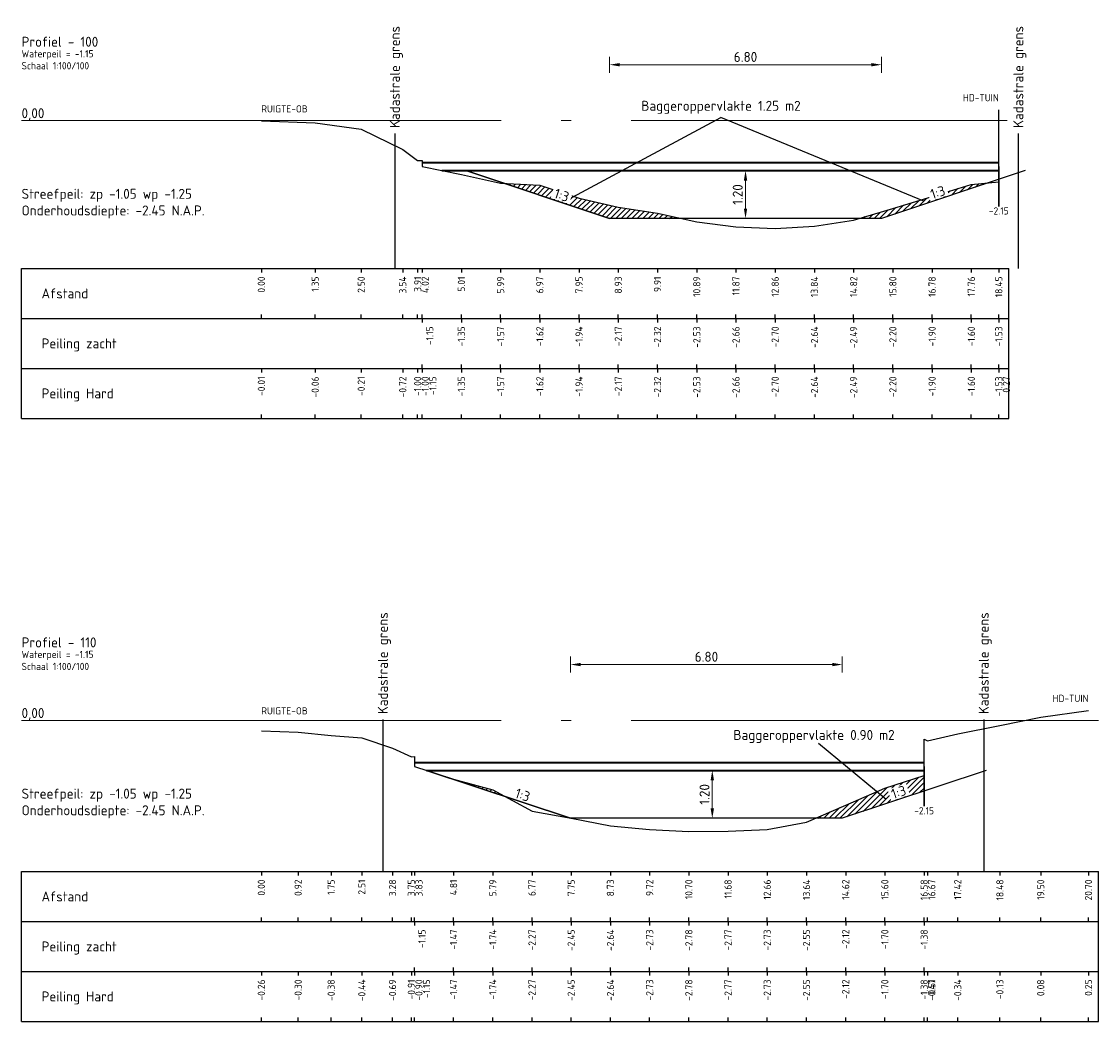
# Model space of a CAD drawing. Header units: metres. Extents: x 163463 to 198797, y 577287 to 592106.
# Tile 46 of 63: x 198349 to 198376, y 581748 to 581773. Entities that reach past the tile are written whole.
import ezdxf
from ezdxf.enums import TextEntityAlignment as Align

# ---------------------------------------------------------------- set-up
doc = ezdxf.new("R2010")
doc.units = ezdxf.units.M
doc.linetypes.add('AL-NAP_LIJN', pattern=[15.25, 12, -1.5, 0.25, -1.5])
for name, color, linetype in [('Afstandsbalk', 7, 'Continuous'), ('baggerarcering', 1, 'Continuous'), ('baggeroppervlak', 7, 'Continuous'), ('HardePeiling', 3, 'Continuous'), ('Kadastralegrens', 7, 'Continuous'), ('Legger', 2, 'Continuous'), ('Oever', 62, 'Continuous'), ('Teksten', 7, 'Continuous'), ('ZachtePeiling', 1, 'Continuous')]:
    doc.layers.add(name, color=color, linetype=linetype)
for name, color, linetype, lineweight in [('beschoeiing', 36, 'Continuous', 30), ('N-WA-WH-GRONDWATERLIJN-G', 150, 'AL-GRONDWATERLIJN', 35), ('X-XX-AL-NAP-G', 7, 'AL-NAP_LIJN', 18)]:
    doc.layers.add(name, color=color, linetype=linetype, lineweight=lineweight)
doc.styles.add('NLCS-ISO', font='NLCS-ISO.ttf')
doc.styles.add('NLCS-ISO-M100-T25', font='NLCS-ISO.ttf', dxfattribs={"height": 0.25})
doc.linetypes.add('AL-GRONDWATERLIJN', pattern='A,6,[32,NLCS.SHX,S=1,R=0,X=0,Y=0],6', length=12)
doc.dimstyles.new('NLCS-M100-T25-PIJL_l3_h1', dxfattribs={"dimscale": 0.1, "dimtxt": 0.25, "dimasz": 2.5, "dimexe": 2, "dimexo": 2, "dimgap": 0.7, "dimtad": 1, "dimzin": 0, "dimdsep": 46, "dimtxsty": 'NLCS-ISO-M100-T25', "dimcen": 2.5, "dimdle": 2, "dimclrd": 256, "dimclre": 256, "dimclrt": 256, "dimadec": 1, "dimazin": 0, "dimtfac": 1, "dimtofl": 0, "dimtmove": 1, "dimatfit": 0, "dimfxl": 2, "dimfxlon": 1, "dimtfill": 1, "dimtfillclr": 256, "dimtolj": 1, "dimtzin": 0, "dimlwd": 18, "dimlwe": 18, "dimarcsym": 0})
pattern_1 = [(45, (198102.50411, 581471.00325), (-0.06735192, 0.06735192), [])]

# ---------------------------------------------------------------- blocks, each defined once
blk = doc.blocks.new('*D474')
at = {"lineweight": 18, "transparency": 16777216}
for p, q in [((198367.603, 581769.753), (198367.403, 581769.753)), ((198367.603, 581769.503), (198367.603, 581768.803)), ((198367.603, 581768.553), (198367.403, 581768.553))]:
    blk.add_line(p, q, dxfattribs=at)
at = {"transparency": 16777216}
for points in [[(198367.562, 581769.503), (198367.645, 581769.503), (198367.603, 581769.753)], [(198367.562, 581768.803), (198367.645, 581768.803), (198367.603, 581768.553)]]:
    blk.add_solid(points, dxfattribs=at)
at = {"layer": 'Defpoints', "color": 0, "transparency": 16777216}
for p in [(198367.603, 581769.753), (198367.603, 581768.553), (198367.603, 581768.553)]:
    blk.add_point(p, dxfattribs=at)
at = {"transparency": 16777216, "insert": (198367.408, 581769.153), "char_height": 0.25, "attachment_point": 5, "rotation": 90, "style": 'NLCS-ISO-M100-T25', "bg_fill": 3, "box_fill_scale": 1.1, "bg_fill_color": 256, "bg_fill_true_color": 13158600, "bg_fill_transparency": 0}
blk.add_mtext('\\A1;1.20', dxfattribs=at)
blk = doc.blocks.new('*D475')
at = {"lineweight": 18, "transparency": 16777216}
for p, q in [((198366.772, 581754.753), (198366.572, 581754.753)), ((198366.772, 581754.503), (198366.772, 581753.803)), ((198366.772, 581753.553), (198366.572, 581753.553))]:
    blk.add_line(p, q, dxfattribs=at)
at = {"transparency": 16777216}
for points in [[(198366.73, 581754.503), (198366.814, 581754.503), (198366.772, 581754.753)], [(198366.73, 581753.803), (198366.814, 581753.803), (198366.772, 581753.553)]]:
    blk.add_solid(points, dxfattribs=at)
at = {"layer": 'Defpoints', "color": 0, "transparency": 16777216}
for p in [(198366.772, 581754.753), (198366.772, 581753.553), (198366.772, 581753.553)]:
    blk.add_point(p, dxfattribs=at)
at = {"transparency": 16777216, "insert": (198366.577, 581754.153), "char_height": 0.25, "attachment_point": 5, "rotation": 90, "style": 'NLCS-ISO-M100-T25', "bg_fill": 3, "box_fill_scale": 1.1, "bg_fill_color": 256, "bg_fill_true_color": 13158600, "bg_fill_transparency": 0}
blk.add_mtext('\\A1;1.20', dxfattribs=at)
blk = doc.blocks.new('*D630')
at = {"lineweight": 18, "transparency": 16777216}
for p, q in [((198364.203, 581772.198), (198364.203, 581772.598)), ((198371.003, 581772.198), (198371.003, 581772.598)), ((198364.453, 581772.398), (198370.753, 581772.398))]:
    blk.add_line(p, q, dxfattribs=at)
at = {"transparency": 16777216}
for points in [[(198364.453, 581772.44), (198364.453, 581772.357), (198364.203, 581772.398)], [(198370.753, 581772.44), (198370.753, 581772.357), (198371.003, 581772.398)]]:
    blk.add_solid(points, dxfattribs=at)
at = {"layer": 'Defpoints', "color": 0, "transparency": 16777216}
for p in [(198371.003, 581772.398), (198364.203, 581768.553), (198371.003, 581768.553)]:
    blk.add_point(p, dxfattribs=at)
at = {"transparency": 16777216, "insert": (198367.603, 581772.593), "char_height": 0.25, "attachment_point": 5, "style": 'NLCS-ISO-M100-T25', "bg_fill": 3, "box_fill_scale": 1.1, "bg_fill_color": 256, "bg_fill_true_color": 13158600, "bg_fill_transparency": 0}
blk.add_mtext('\\A1;6.80', dxfattribs=at)
blk = doc.blocks.new('*D631')
at = {"lineweight": 18, "transparency": 16777216}
for p, q in [((198363.225, 581757.198), (198363.225, 581757.598)), ((198370.025, 581757.198), (198370.025, 581757.598)), ((198363.475, 581757.398), (198369.775, 581757.398))]:
    blk.add_line(p, q, dxfattribs=at)
at = {"transparency": 16777216}
for points in [[(198363.475, 581757.44), (198363.475, 581757.357), (198363.225, 581757.398)], [(198369.775, 581757.44), (198369.775, 581757.357), (198370.025, 581757.398)]]:
    blk.add_solid(points, dxfattribs=at)
at = {"layer": 'Defpoints', "color": 0, "transparency": 16777216}
for p in [(198370.025, 581757.398), (198363.225, 581753.553), (198370.025, 581753.553)]:
    blk.add_point(p, dxfattribs=at)
at = {"transparency": 16777216, "insert": (198366.625, 581757.593), "char_height": 0.25, "attachment_point": 5, "style": 'NLCS-ISO-M100-T25', "bg_fill": 3, "box_fill_scale": 1.1, "bg_fill_color": 256, "bg_fill_true_color": 13158600, "bg_fill_transparency": 0}
blk.add_mtext('\\A1;6.80', dxfattribs=at)

msp = doc.modelspace()

# ---------------------------------------------------------------- hatches: boundary and pattern name
at = {"layer": 'baggerarcering'}
h = msp.add_hatch(dxfattribs=at)
h.set_pattern_fill('ANSI31', color=256, scale=0.03, style=0)
h.set_pattern_definition(pattern_1)
h.paths.add_polyline_path([(198361.579, 581769.428), (198364.203, 581768.553), (198366.009, 581768.553), (198365.401, 581768.683), (198364.42, 581768.833), (198363.438, 581769.063), (198362.457, 581769.383)])
h = msp.add_hatch(dxfattribs=at)
h.set_pattern_fill('ANSI31', color=256, scale=0.03, style=0)
h.set_pattern_definition(pattern_1)
h.paths.add_polyline_path([(198371.003, 581768.553), (198373.686, 581769.447), (198373.253, 581769.403), (198372.271, 581769.103), (198371.29, 581768.803), (198370.444, 581768.553)])
h = msp.add_hatch(dxfattribs=at)
h.set_pattern_fill('ANSI31', color=256, scale=0.03, style=0)
h.set_pattern_definition(pattern_1)
h.paths.add_polyline_path([(198361.28, 581754.263), (198360.299, 581754.533), (198359.625, 581754.753), (198361.577, 581754.102)])
h = msp.add_hatch(dxfattribs=at)
h.set_pattern_fill('ANSI31', color=256, scale=0.03, style=0)
h.set_pattern_definition(pattern_1)
h.paths.add_polyline_path([(198370.025, 581753.553), (198372.072, 581754.236), (198372.072, 581754.623), (198371.09, 581754.303), (198370.109, 581753.883), (198369.356, 581753.553)])

# ---------------------------------------------------------------- linework, layer by layer
at = {"layer": 'Afstandsbalk'}
for p, q in [((198349.489, 581767.303), (198374.19, 581767.303)), ((198349.489, 581763.553), (198349.489, 581767.303)), ((198355.489, 581767.303), (198355.489, 581767.203)), ((198356.836, 581767.303), (198356.836, 581767.203)), ((198357.988, 581767.303), (198357.988, 581767.203)), ((198359.026, 581767.303), (198359.026, 581767.203)), ((198359.4, 581767.303), (198359.4, 581767.203)), ((198359.512, 581767.303), (198359.512, 581767.203)), ((198360.494, 581767.303), (198360.494, 581767.203)), ((198361.475, 581767.303), (198361.475, 581767.203)), ((198362.457, 581767.303), (198362.457, 581767.203)), ((198363.438, 581767.303), (198363.438, 581767.203)), ((198364.42, 581767.303), (198364.42, 581767.203)), ((198365.401, 581767.303), (198365.401, 581767.203)), ((198366.383, 581767.303), (198366.383, 581767.203)), ((198367.364, 581767.303), (198367.364, 581767.203)), ((198368.346, 581767.303), (198368.346, 581767.203)), ((198369.327, 581767.303), (198369.327, 581767.203)), ((198370.308, 581767.303), (198370.308, 581767.203)), ((198371.29, 581767.303), (198371.29, 581767.203)), ((198372.271, 581767.303), (198372.271, 581767.203)), ((198373.253, 581767.303), (198373.253, 581767.203)), ((198373.94, 581767.303), (198373.94, 581767.203)), ((198374.19, 581763.553), (198374.19, 581767.303)), ((198355.489, 581766.053), (198355.489, 581766.153)), ((198356.836, 581766.053), (198356.836, 581766.153)), ((198357.988, 581766.053), (198357.988, 581766.153)), ((198359.026, 581766.053), (198359.026, 581766.153)), ((198359.4, 581766.053), (198359.4, 581766.153)), ((198359.512, 581766.053), (198359.512, 581766.153)), ((198360.494, 581766.053), (198360.494, 581766.153)), ((198361.475, 581766.053), (198361.475, 581766.153)), ((198362.457, 581766.053), (198362.457, 581766.153)), ((198363.438, 581766.053), (198363.438, 581766.153)), ((198364.42, 581766.053), (198364.42, 581766.153)), ((198365.401, 581766.053), (198365.401, 581766.153)), ((198366.383, 581766.053), (198366.383, 581766.153)), ((198367.364, 581766.053), (198367.364, 581766.153)), ((198368.346, 581766.053), (198368.346, 581766.153)), ((198369.327, 581766.053), (198369.327, 581766.153)), ((198370.308, 581766.053), (198370.308, 581766.153)), ((198371.29, 581766.053), (198371.29, 581766.153)), ((198372.271, 581766.053), (198372.271, 581766.153)), ((198373.253, 581766.053), (198373.253, 581766.153)), ((198373.94, 581766.053), (198373.94, 581766.153)), ((198349.489, 581766.053), (198374.19, 581766.053)), ((198359.512, 581766.053), (198359.512, 581765.953)), ((198360.494, 581766.053), (198360.494, 581765.953)), ((198361.475, 581766.053), (198361.475, 581765.953)), ((198362.457, 581766.053), (198362.457, 581765.953)), ((198363.438, 581766.053), (198363.438, 581765.953)), ((198364.42, 581766.053), (198364.42, 581765.953)), ((198365.401, 581766.053), (198365.401, 581765.953)), ((198366.383, 581766.053), (198366.383, 581765.953)), ((198367.364, 581766.053), (198367.364, 581765.953)), ((198368.346, 581766.053), (198368.346, 581765.953)), ((198369.327, 581766.053), (198369.327, 581765.953)), ((198370.308, 581766.053), (198370.308, 581765.953)), ((198371.29, 581766.053), (198371.29, 581765.953)), ((198372.271, 581766.053), (198372.271, 581765.953)), ((198373.253, 581766.053), (198373.253, 581765.953)), ((198373.94, 581766.053), (198373.94, 581765.953)), ((198349.489, 581764.803), (198374.19, 581764.803)), ((198355.489, 581764.803), (198355.489, 581764.703)), ((198356.836, 581764.803), (198356.836, 581764.703)), ((198357.988, 581764.803), (198357.988, 581764.703)), ((198359.026, 581764.803), (198359.026, 581764.703)), ((198359.4, 581764.803), (198359.4, 581764.703)), ((198359.512, 581764.803), (198359.512, 581764.903)), ((198359.512, 581764.803), (198359.512, 581764.703)), ((198359.512, 581764.803), (198359.512, 581764.703)), ((198360.494, 581764.803), (198360.494, 581764.903)), ((198360.494, 581764.803), (198360.494, 581764.703)), ((198361.475, 581764.803), (198361.475, 581764.903)), ((198361.475, 581764.803), (198361.475, 581764.703)), ((198362.457, 581764.803), (198362.457, 581764.903)), ((198362.457, 581764.803), (198362.457, 581764.703)), ((198363.438, 581764.803), (198363.438, 581764.903)), ((198363.438, 581764.803), (198363.438, 581764.703)), ((198364.42, 581764.803), (198364.42, 581764.903)), ((198364.42, 581764.803), (198364.42, 581764.703)), ((198365.401, 581764.803), (198365.401, 581764.903)), ((198365.401, 581764.803), (198365.401, 581764.703)), ((198366.383, 581764.803), (198366.383, 581764.903)), ((198366.383, 581764.803), (198366.383, 581764.703)), ((198367.364, 581764.803), (198367.364, 581764.903)), ((198367.364, 581764.803), (198367.364, 581764.703)), ((198368.346, 581764.803), (198368.346, 581764.903)), ((198368.346, 581764.803), (198368.346, 581764.703)), ((198369.327, 581764.803), (198369.327, 581764.903)), ((198369.327, 581764.803), (198369.327, 581764.703)), ((198370.308, 581764.803), (198370.308, 581764.903)), ((198370.308, 581764.803), (198370.308, 581764.703)), ((198371.29, 581764.803), (198371.29, 581764.903)), ((198371.29, 581764.803), (198371.29, 581764.703)), ((198372.271, 581764.803), (198372.271, 581764.903)), ((198372.271, 581764.803), (198372.271, 581764.703)), ((198373.253, 581764.803), (198373.253, 581764.903)), ((198373.253, 581764.803), (198373.253, 581764.703)), ((198373.94, 581764.803), (198373.94, 581764.903)), ((198373.94, 581764.803), (198373.94, 581764.703)), ((198373.94, 581764.803), (198373.94, 581764.703)), ((198349.489, 581763.553), (198374.19, 581763.553)), ((198355.489, 581763.553), (198355.489, 581763.653)), ((198356.836, 581763.553), (198356.836, 581763.653)), ((198357.988, 581763.553), (198357.988, 581763.653)), ((198359.026, 581763.553), (198359.026, 581763.653)), ((198359.4, 581763.553), (198359.4, 581763.653)), ((198359.512, 581763.553), (198359.512, 581763.653)), ((198359.512, 581763.553), (198359.512, 581763.653)), ((198360.494, 581763.553), (198360.494, 581763.653)), ((198361.475, 581763.553), (198361.475, 581763.653)), ((198362.457, 581763.553), (198362.457, 581763.653)), ((198363.438, 581763.553), (198363.438, 581763.653)), ((198364.42, 581763.553), (198364.42, 581763.653)), ((198365.401, 581763.553), (198365.401, 581763.653)), ((198366.383, 581763.553), (198366.383, 581763.653)), ((198367.364, 581763.553), (198367.364, 581763.653)), ((198368.346, 581763.553), (198368.346, 581763.653)), ((198369.327, 581763.553), (198369.327, 581763.653)), ((198370.308, 581763.553), (198370.308, 581763.653)), ((198371.29, 581763.553), (198371.29, 581763.653)), ((198372.271, 581763.553), (198372.271, 581763.653)), ((198373.253, 581763.553), (198373.253, 581763.653)), ((198373.94, 581763.553), (198373.94, 581763.653)), ((198373.94, 581763.553), (198373.94, 581763.653)), ((198349.489, 581752.223), (198376.434, 581752.223)), ((198349.489, 581748.473), (198349.489, 581752.223)), ((198355.489, 581752.223), (198355.489, 581752.123)), ((198356.409, 581752.223), (198356.409, 581752.123)), ((198357.235, 581752.223), (198357.235, 581752.123)), ((198358.003, 581752.223), (198358.003, 581752.123)), ((198358.771, 581752.223), (198358.771, 581752.123)), ((198359.242, 581752.223), (198359.242, 581752.123)), ((198359.318, 581752.223), (198359.318, 581752.123)), ((198360.299, 581752.223), (198360.299, 581752.123)), ((198361.28, 581752.223), (198361.28, 581752.123)), ((198362.261, 581752.223), (198362.261, 581752.123)), ((198363.242, 581752.223), (198363.242, 581752.123)), ((198364.223, 581752.223), (198364.223, 581752.123)), ((198365.204, 581752.223), (198365.204, 581752.123)), ((198366.185, 581752.223), (198366.185, 581752.123)), ((198367.166, 581752.223), (198367.166, 581752.123)), ((198368.147, 581752.223), (198368.147, 581752.123)), ((198369.128, 581752.223), (198369.128, 581752.123)), ((198370.109, 581752.223), (198370.109, 581752.123)), ((198371.09, 581752.223), (198371.09, 581752.123)), ((198372.072, 581752.223), (198372.072, 581752.123)), ((198372.16, 581752.223), (198372.16, 581752.123)), ((198372.913, 581752.223), (198372.913, 581752.123)), ((198373.968, 581752.223), (198373.968, 581752.123)), ((198374.989, 581752.223), (198374.989, 581752.123)), ((198376.184, 581752.223), (198376.184, 581752.123)), ((198376.434, 581748.473), (198376.434, 581752.223)), ((198355.489, 581750.973), (198355.489, 581751.073)), ((198356.409, 581750.973), (198356.409, 581751.073)), ((198357.235, 581750.973), (198357.235, 581751.073)), ((198358.003, 581750.973), (198358.003, 581751.073)), ((198358.771, 581750.973), (198358.771, 581751.073)), ((198359.242, 581750.973), (198359.242, 581751.073)), ((198359.318, 581750.973), (198359.318, 581751.073)), ((198360.299, 581750.973), (198360.299, 581751.073)), ((198361.28, 581750.973), (198361.28, 581751.073)), ((198362.261, 581750.973), (198362.261, 581751.073)), ((198363.242, 581750.973), (198363.242, 581751.073)), ((198364.223, 581750.973), (198364.223, 581751.073)), ((198365.204, 581750.973), (198365.204, 581751.073)), ((198366.185, 581750.973), (198366.185, 581751.073)), ((198367.166, 581750.973), (198367.166, 581751.073)), ((198368.147, 581750.973), (198368.147, 581751.073)), ((198369.128, 581750.973), (198369.128, 581751.073)), ((198370.109, 581750.973), (198370.109, 581751.073)), ((198371.09, 581750.973), (198371.09, 581751.073)), ((198372.072, 581750.973), (198372.072, 581751.073)), ((198372.16, 581750.973), (198372.16, 581751.073)), ((198372.913, 581750.973), (198372.913, 581751.073)), ((198373.968, 581750.973), (198373.968, 581751.073)), ((198374.989, 581750.973), (198374.989, 581751.073)), ((198376.184, 581750.973), (198376.184, 581751.073)), ((198349.489, 581750.973), (198376.434, 581750.973)), ((198359.318, 581750.973), (198359.318, 581750.873)), ((198360.299, 581750.973), (198360.299, 581750.873)), ((198361.28, 581750.973), (198361.28, 581750.873)), ((198362.261, 581750.973), (198362.261, 581750.873)), ((198363.242, 581750.973), (198363.242, 581750.873)), ((198364.223, 581750.973), (198364.223, 581750.873)), ((198365.204, 581750.973), (198365.204, 581750.873)), ((198366.185, 581750.973), (198366.185, 581750.873)), ((198367.166, 581750.973), (198367.166, 581750.873)), ((198368.147, 581750.973), (198368.147, 581750.873)), ((198369.128, 581750.973), (198369.128, 581750.873)), ((198370.109, 581750.973), (198370.109, 581750.873)), ((198371.09, 581750.973), (198371.09, 581750.873)), ((198372.072, 581750.973), (198372.072, 581750.873)), ((198349.489, 581749.723), (198376.434, 581749.723)), ((198355.489, 581749.723), (198355.489, 581749.623)), ((198356.409, 581749.723), (198356.409, 581749.623)), ((198357.235, 581749.723), (198357.235, 581749.623)), ((198358.003, 581749.723), (198358.003, 581749.623)), ((198358.771, 581749.723), (198358.771, 581749.623)), ((198359.242, 581749.723), (198359.242, 581749.623)), ((198359.318, 581749.723), (198359.318, 581749.823)), ((198359.318, 581749.723), (198359.318, 581749.623)), ((198359.318, 581749.723), (198359.318, 581749.623)), ((198360.299, 581749.723), (198360.299, 581749.823)), ((198360.299, 581749.723), (198360.299, 581749.623)), ((198361.28, 581749.723), (198361.28, 581749.823)), ((198361.28, 581749.723), (198361.28, 581749.623)), ((198362.261, 581749.723), (198362.261, 581749.823)), ((198362.261, 581749.723), (198362.261, 581749.623)), ((198363.242, 581749.723), (198363.242, 581749.823)), ((198363.242, 581749.723), (198363.242, 581749.623)), ((198364.223, 581749.723), (198364.223, 581749.823)), ((198364.223, 581749.723), (198364.223, 581749.623)), ((198365.204, 581749.723), (198365.204, 581749.823)), ((198365.204, 581749.723), (198365.204, 581749.623)), ((198366.185, 581749.723), (198366.185, 581749.823)), ((198366.185, 581749.723), (198366.185, 581749.623)), ((198367.166, 581749.723), (198367.166, 581749.823)), ((198367.166, 581749.723), (198367.166, 581749.623)), ((198368.147, 581749.723), (198368.147, 581749.823)), ((198368.147, 581749.723), (198368.147, 581749.623)), ((198369.128, 581749.723), (198369.128, 581749.823)), ((198369.128, 581749.723), (198369.128, 581749.623)), ((198370.109, 581749.723), (198370.109, 581749.823)), ((198370.109, 581749.723), (198370.109, 581749.623)), ((198371.09, 581749.723), (198371.09, 581749.823)), ((198371.09, 581749.723), (198371.09, 581749.623)), ((198372.072, 581749.723), (198372.072, 581749.823)), ((198372.072, 581749.723), (198372.072, 581749.623)), ((198372.072, 581749.723), (198372.072, 581749.623)), ((198372.16, 581749.723), (198372.16, 581749.623)), ((198372.913, 581749.723), (198372.913, 581749.623)), ((198373.968, 581749.723), (198373.968, 581749.623)), ((198374.989, 581749.723), (198374.989, 581749.623)), ((198376.184, 581749.723), (198376.184, 581749.623)), ((198349.489, 581748.473), (198376.434, 581748.473)), ((198355.489, 581748.473), (198355.489, 581748.573)), ((198356.409, 581748.473), (198356.409, 581748.573)), ((198357.235, 581748.473), (198357.235, 581748.573)), ((198358.003, 581748.473), (198358.003, 581748.573)), ((198358.771, 581748.473), (198358.771, 581748.573)), ((198359.242, 581748.473), (198359.242, 581748.573)), ((198359.318, 581748.473), (198359.318, 581748.573)), ((198359.318, 581748.473), (198359.318, 581748.573)), ((198360.299, 581748.473), (198360.299, 581748.573)), ((198361.28, 581748.473), (198361.28, 581748.573)), ((198362.261, 581748.473), (198362.261, 581748.573)), ((198363.242, 581748.473), (198363.242, 581748.573)), ((198364.223, 581748.473), (198364.223, 581748.573)), ((198365.204, 581748.473), (198365.204, 581748.573)), ((198366.185, 581748.473), (198366.185, 581748.573)), ((198367.166, 581748.473), (198367.166, 581748.573)), ((198368.147, 581748.473), (198368.147, 581748.573)), ((198369.128, 581748.473), (198369.128, 581748.573)), ((198370.109, 581748.473), (198370.109, 581748.573)), ((198371.09, 581748.473), (198371.09, 581748.573)), ((198372.072, 581748.473), (198372.072, 581748.573)), ((198372.072, 581748.473), (198372.072, 581748.573)), ((198372.16, 581748.473), (198372.16, 581748.573)), ((198372.913, 581748.473), (198372.913, 581748.573)), ((198373.968, 581748.473), (198373.968, 581748.573)), ((198374.989, 581748.473), (198374.989, 581748.573)), ((198376.184, 581748.473), (198376.184, 581748.573))]:
    msp.add_line(p, q, dxfattribs=at)
at = {"layer": 'baggeroppervlak'}
for p, q in [((198363.167, 581769.025), (198366.989, 581771.08)), ((198372.068, 581768.99), (198366.989, 581771.08)), ((198371.125, 581754.02), (198369.425, 581755.423))]:
    msp.add_line(p, q, dxfattribs=at)
at = {"layer": 'beschoeiing'}
for p, q in [((198373.94, 581769.853), (198373.94, 581768.853)), ((198372.072, 581754.853), (198372.072, 581753.853))]:
    msp.add_line(p, q, dxfattribs=at)
at = {"layer": 'HardePeiling'}
for points in [[(198359.512, 581769.853), (198359.512, 581769.853), (198360.494, 581769.653), (198361.475, 581769.433), (198362.457, 581769.383), (198363.438, 581769.063), (198364.42, 581768.833), (198365.401, 581768.683), (198366.383, 581768.473), (198367.364, 581768.343), (198368.346, 581768.303), (198369.327, 581768.363), (198370.308, 581768.513), (198371.29, 581768.803), (198372.271, 581769.103), (198373.253, 581769.403), (198373.94, 581769.473), (198373.94, 581769.853)], [(198359.318, 581754.853), (198359.318, 581754.853), (198360.299, 581754.533), (198361.28, 581754.263), (198362.261, 581753.733), (198363.242, 581753.553), (198364.223, 581753.363), (198365.204, 581753.273), (198366.185, 581753.223), (198367.166, 581753.233), (198368.147, 581753.273), (198369.128, 581753.453), (198370.109, 581753.883), (198371.09, 581754.303), (198372.072, 581754.623), (198372.072, 581754.853)]]:
    msp.add_lwpolyline(points, dxfattribs=at)
at = {"layer": 'Kadastralegrens'}
for p, q in [((198358.829, 581770.682), (198358.829, 581767.303)), ((198374.429, 581770.682), (198374.429, 581767.303)), ((198358.529, 581756.021), (198358.529, 581752.223)), ((198373.564, 581756.021), (198373.564, 581752.223))]:
    msp.add_line(p, q, dxfattribs=at)
at = {"layer": 'N-WA-WH-GRONDWATERLIJN-G'}
for p, q in [((198359.512, 581769.953), (198373.94, 581769.953)), ((198360.003, 581769.753), (198373.94, 581769.753)), ((198359.318, 581754.953), (198372.072, 581754.953)), ((198359.625, 581754.753), (198372.072, 581754.753))]:
    msp.add_line(p, q, dxfattribs=at)
at = {"layer": 'Oever'}
for points in [[(198373.94, 581769.853), (198373.94, 581771.273)], [(198355.489, 581770.994), (198356.836, 581770.944), (198357.988, 581770.791), (198359.026, 581770.281), (198359.4, 581770.007), (198359.512, 581770.003), (198359.512, 581769.853)], [(198372.072, 581754.853), (198372.072, 581755.533), (198372.16, 581755.491), (198372.913, 581755.666), (198373.968, 581755.876), (198374.989, 581756.085), (198376.184, 581756.252)], [(198355.489, 581755.741), (198356.409, 581755.707), (198357.235, 581755.628), (198358.003, 581755.565), (198358.771, 581755.309), (198359.242, 581755.092), (198359.318, 581755.103), (198359.318, 581754.853)]]:
    msp.add_lwpolyline(points, dxfattribs=at)
at = {"layer": 'X-XX-AL-NAP-G'}
for p, q in [((198349.489, 581771.003), (198374.153, 581771.003)), ((198349.489, 581756.003), (198376.434, 581756.003))]:
    msp.add_line(p, q, dxfattribs=at)
at = {"layer": 'ZachtePeiling'}
for points in [[(198359.512, 581769.853), (198359.512, 581769.853), (198360.494, 581769.653), (198361.475, 581769.433), (198362.457, 581769.383), (198363.438, 581769.063), (198364.42, 581768.833), (198365.401, 581768.683), (198366.383, 581768.473), (198367.364, 581768.343), (198368.346, 581768.303), (198369.327, 581768.363), (198370.308, 581768.513), (198371.29, 581768.803), (198372.271, 581769.103), (198373.253, 581769.403), (198373.94, 581769.473), (198373.94, 581769.853)], [(198359.318, 581754.853), (198359.318, 581754.853), (198360.299, 581754.533), (198361.28, 581754.263), (198362.261, 581753.733), (198363.242, 581753.553), (198364.223, 581753.363), (198365.204, 581753.273), (198366.185, 581753.223), (198367.166, 581753.233), (198368.147, 581753.273), (198369.128, 581753.453), (198370.109, 581753.883), (198371.09, 581754.303), (198372.072, 581754.623), (198372.072, 581754.853)]]:
    msp.add_lwpolyline(points, dxfattribs=at)

# ---------------------------------------------------------------- texts
at = {"layer": 'baggeroppervlak', "style": 'NLCS-ISO'}
for s, p in [('Baggeroppervlakte 1.25 m2', (198366.989, 581771.171)), ('Baggeroppervlakte 0.90 m2', (198369.317, 581755.438))]:
    msp.add_text(s, height=0.25, dxfattribs=at).set_placement(p, align=Align.BOTTOM_CENTER)
at = {"layer": 'Teksten', "style": 'NLCS-ISO'}
for p in [(198358.829, 581770.819), (198374.429, 581770.819), (198358.529, 581756.158), (198373.564, 581756.158)]:
    msp.add_text('Kadastrale grens', height=0.25, rotation=90, dxfattribs=at).set_placement(p, align=Align.MIDDLE_LEFT)
for s, height, p in [('Profiel - 100   ', 0.25, (198349.489, 581772.973)), ('Waterpeil = -1.15', 0.18, (198349.489, 581772.673)), ('Schaal 1:100/100', 0.18, (198349.489, 581772.373)), ('RUIGTE-OB', 0.18, (198355.489, 581771.294)), ('Afstand', 0.25, (198349.989, 581766.678)), ('Peiling zacht', 0.25, (198349.989, 581765.428)), ('Peiling Hard', 0.25, (198349.989, 581764.178)), ('Profiel - 110    ', 0.25, (198349.489, 581757.952)), ('Waterpeil = -1.15', 0.18, (198349.489, 581757.652)), ('Schaal 1:100/100', 0.18, (198349.489, 581757.352)), ('RUIGTE-OB', 0.18, (198355.489, 581756.241)), ('Afstand', 0.25, (198349.989, 581751.598)), ('Peiling zacht', 0.25, (198349.989, 581750.348)), ('Peiling Hard', 0.25, (198349.989, 581749.098))]:
    msp.add_text(s, height=height, dxfattribs=at).set_placement(p, align=Align.MIDDLE_LEFT)
for p in [(198373.94, 581771.573), (198376.184, 581756.552)]:
    msp.add_text('HD-TUIN', height=0.18, dxfattribs=at).set_placement(p, align=Align.MIDDLE_RIGHT)
for p in [(198373.94, 581768.653), (198372.072, 581753.653)]:
    msp.add_text('-2.15', height=0.18, dxfattribs=at).set_placement(p, align=Align.CENTER)
for s, p in [('0.00', (198355.489, 581767.103)), ('1.35', (198356.836, 581767.103)), ('2.50', (198357.988, 581767.103)), ('3.54', (198359.026, 581767.103)), ('3.91', (198359.4, 581767.103)), ('4.02', (198359.59, 581767.103)), ('5.01', (198360.494, 581767.103)), ('5.99', (198361.475, 581767.103)), ('6.97', (198362.457, 581767.103)), ('7.95', (198363.438, 581767.103)), ('8.93', (198364.42, 581767.103)), ('9.91', (198365.401, 581767.103)), ('10.89', (198366.383, 581767.103)), ('11.87', (198367.364, 581767.103)), ('12.86', (198368.346, 581767.103)), ('13.84', (198369.327, 581767.103)), ('14.82', (198370.308, 581767.103)), ('15.80', (198371.29, 581767.103)), ('16.78', (198372.271, 581767.103)), ('17.76', (198373.253, 581767.103)), ('18.45', (198373.94, 581767.103)), ('-1.15', (198359.702, 581765.853)), ('-1.35', (198360.494, 581765.853)), ('-1.57', (198361.475, 581765.853)), ('-1.62', (198362.457, 581765.853)), ('-1.94', (198363.438, 581765.853)), ('-2.17', (198364.42, 581765.853)), ('-2.32', (198365.401, 581765.853)), ('-2.53', (198366.383, 581765.853)), ('-2.66', (198367.364, 581765.853)), ('-2.70', (198368.346, 581765.853)), ('-2.64', (198369.327, 581765.853)), ('-2.49', (198370.308, 581765.853)), ('-2.20', (198371.29, 581765.853)), ('-1.90', (198372.271, 581765.853)), ('-1.60', (198373.253, 581765.853)), ('-1.53', (198373.94, 581765.853)), ('-0.01', (198355.489, 581764.603)), ('-0.06', (198356.836, 581764.603)), ('-0.21', (198357.988, 581764.603)), ('-0.72', (198359.026, 581764.603)), ('-1.00', (198359.4, 581764.603)), ('-1.00', (198359.59, 581764.603)), ('-1.15', (198359.78, 581764.603)), ('-1.35', (198360.494, 581764.603)), ('-1.57', (198361.475, 581764.603)), ('-1.62', (198362.457, 581764.603)), ('-1.94', (198363.438, 581764.603)), ('-2.17', (198364.42, 581764.603)), ('-2.32', (198365.401, 581764.603)), ('-2.53', (198366.383, 581764.603)), ('-2.66', (198367.364, 581764.603)), ('-2.70', (198368.346, 581764.603)), ('-2.64', (198369.327, 581764.603)), ('-2.49', (198370.308, 581764.603)), ('-2.20', (198371.29, 581764.603)), ('-1.90', (198372.271, 581764.603)), ('-1.60', (198373.253, 581764.603)), ('-1.53', (198373.94, 581764.603)), ('0.27', (198374.13, 581764.603)), ('0.00', (198355.489, 581752.023)), ('0.92', (198356.409, 581752.023)), ('1.75', (198357.235, 581752.023)), ('2.51', (198358.003, 581752.023)), ('3.28', (198358.771, 581752.023)), ('3.75', (198359.242, 581752.023)), ('3.83', (198359.432, 581752.023)), ('4.81', (198360.299, 581752.023)), ('5.79', (198361.28, 581752.023)), ('6.77', (198362.261, 581752.023)), ('7.75', (198363.242, 581752.023)), ('8.73', (198364.223, 581752.023)), ('9.72', (198365.204, 581752.023)), ('10.70', (198366.185, 581752.023)), ('11.68', (198367.166, 581752.023)), ('12.66', (198368.147, 581752.023)), ('13.64', (198369.128, 581752.023)), ('14.62', (198370.109, 581752.023)), ('15.60', (198371.09, 581752.023)), ('16.58', (198372.072, 581752.023)), ('16.67', (198372.262, 581752.023)), ('17.42', (198372.913, 581752.023)), ('18.48', (198373.968, 581752.023)), ('19.50', (198374.989, 581752.023)), ('20.70', (198376.184, 581752.023)), ('-1.15', (198359.508, 581750.773)), ('-1.47', (198360.299, 581750.773)), ('-1.74', (198361.28, 581750.773)), ('-2.27', (198362.261, 581750.773)), ('-2.45', (198363.242, 581750.773)), ('-2.64', (198364.223, 581750.773)), ('-2.73', (198365.204, 581750.773)), ('-2.78', (198366.185, 581750.773)), ('-2.77', (198367.166, 581750.773)), ('-2.73', (198368.147, 581750.773)), ('-2.55', (198369.128, 581750.773)), ('-2.12', (198370.109, 581750.773)), ('-1.70', (198371.09, 581750.773)), ('-1.38', (198372.072, 581750.773)), ('-0.26', (198355.489, 581749.523)), ('-0.30', (198356.409, 581749.523)), ('-0.38', (198357.235, 581749.523)), ('-0.44', (198358.003, 581749.523)), ('-0.69', (198358.771, 581749.523)), ('-0.91', (198359.242, 581749.523)), ('-0.90', (198359.432, 581749.523)), ('-1.15', (198359.622, 581749.523)), ('-1.47', (198360.299, 581749.523)), ('-1.74', (198361.28, 581749.523)), ('-2.27', (198362.261, 581749.523)), ('-2.45', (198363.242, 581749.523)), ('-2.64', (198364.223, 581749.523)), ('-2.73', (198365.204, 581749.523)), ('-2.78', (198366.185, 581749.523)), ('-2.77', (198367.166, 581749.523)), ('-2.73', (198368.147, 581749.523)), ('-2.55', (198369.128, 581749.523)), ('-2.12', (198370.109, 581749.523)), ('-1.70', (198371.09, 581749.523)), ('-1.38', (198372.072, 581749.523)), ('-0.47', (198372.262, 581749.523)), ('-0.51', (198372.262, 581749.523)), ('-0.34', (198372.913, 581749.523)), ('-0.13', (198373.968, 581749.523)), ('0.08', (198374.989, 581749.523)), ('0.25', (198376.184, 581749.523))]:
    msp.add_text(s, height=0.18, rotation=90, dxfattribs=at).set_placement(p, align=Align.MIDDLE_RIGHT)
at = {"layer": 'Teksten', "char_height": 0.25, "width": 6.125, "attachment_point": 7, "style": 'NLCS-ISO'}
for s, insert in [('0,00 ', (198349.489, 581771.003)), ('Streefpeil: zp -1.05 wp -1.25 Onderhoudsdiepte: -2.45 N.A.P.', (198349.489, 581768.553)), ('0,00 ', (198349.489, 581756.003)), ('Streefpeil: zp -1.05 wp -1.25 Onderhoudsdiepte: -2.45 N.A.P.', (198349.489, 581753.553))]:
    msp.add_mtext(s, dxfattribs=dict(at, insert=insert))

# ---------------------------------------------------------------- next in the draw order: dimensions: what is measured, and where the dimension line sits
for p1, p2, picture, middle in [((198367.603, 581769.753), (198367.603, 581768.553), '*D474', (198367.408, 581769.153)), ((198366.772, 581754.753), (198366.772, 581753.553), '*D475', (198366.577, 581754.153))]:
    dim = msp.add_aligned_dim(p1=p1, p2=p2, distance=0, dimstyle='NLCS-M100-T25-PIJL_l3_h1')
    dim.commit()
    dim.dimension.update_dxf_attribs({"geometry": picture, "text_midpoint": middle})

# ---------------------------------------------------------------- next in the draw order: linework, layer by layer
at = {"layer": 'Legger', "flags": 128}
for points in [[(198374.603, 581769.753), (198371.003, 581768.553), (198364.203, 581768.553), (198360.603, 581769.753), (198364.203, 581768.553)], [(198373.625, 581754.753), (198370.025, 581753.553), (198363.225, 581753.553), (198359.625, 581754.753), (198363.225, 581753.553)]]:
    msp.add_lwpolyline(points, dxfattribs=at)

# ---------------------------------------------------------------- next in the draw order: texts
at = {"layer": 'baggeroppervlak', "char_height": 0.25, "width": 0.43481, "attachment_point": 8, "style": 'NLCS-ISO', "bg_fill": 3, "box_fill_scale": 1.1, "bg_fill_color": 256, "bg_fill_transparency": 0}
for insert, rotation in [((198362.965, 581769.019), 341.5651), ((198372.453, 581769.089), 18.4349), ((198361.987, 581754.019), 341.5651), ((198371.474, 581754.089), 18.4349)]:
    msp.add_mtext('1:3', dxfattribs=dict(at, insert=insert, rotation=rotation))

# ---------------------------------------------------------------- next in the draw order: dimensions: what is measured, and where the dimension line sits
for base, p1, p2, picture, middle in [((198371.003, 581772.398), (198364.203, 581768.553), (198371.003, 581768.553), '*D630', (198367.603, 581772.593)), ((198370.025, 581757.398), (198363.225, 581753.553), (198370.025, 581753.553), '*D631', (198366.625, 581757.593))]:
    dim = msp.add_linear_dim(base=base, p1=p1, p2=p2, dimstyle='NLCS-M100-T25-PIJL_l3_h1')
    dim.commit()
    dim.dimension.update_dxf_attribs({"geometry": picture, "text_midpoint": middle})

doc.saveas('drawing.dxf')
